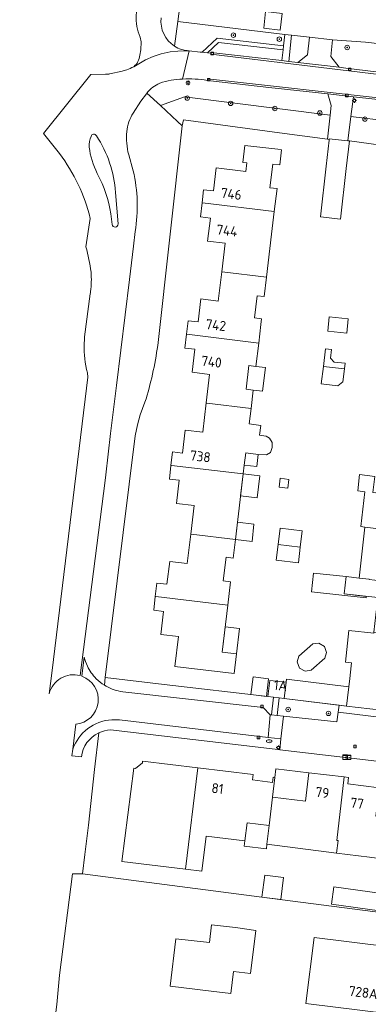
# Model space of a CAD drawing. Header units: metres. Extents: x 168032 to 180145, y 382923 to 399665.
# Tile 44 of 256: x 177482 to 177545, y 386435 to 386612. Entities that reach past the tile are written whole.
import ezdxf
from ezdxf.enums import TextEntityAlignment as Align

# ---------------------------------------------------------------- set-up
doc = ezdxf.new("R2010")
doc.units = ezdxf.units.M
doc.layers.get('0').update_dxf_attribs({"color": 8, "lineweight": 18})
for name, color, linetype, lineweight in [('B-WE-GR-BEPLANTING_CULTUUR_HEESTERS-GV', 8, 'Continuous', 18), ('B-WE-GR-BOOM-S', 8, 'Continuous', 18), ('B-WE-KL-DATA-S', 8, 'Continuous', 18), ('B-WE-KL-ET_LS_OV_LICHTMAST-S', 8, 'Continuous', 18), ('B-WE-KL-WATER-S', 8, 'Continuous', 18), ('B-WE-OG-BEBOUWING-GV', 8, 'Continuous', 18), ('B-WE-OG-BEBOUWING-T18', 8, 'Continuous', 18), ('B-WE-OG-BEBOUWING_BASSIN-GV', 8, 'Continuous', 18), ('B-WE-OG-BEBOUWING_LUIFEL-GV', 8, 'Continuous', 18), ('B-WE-OG-BEBOUWING_SCHUUR-GV', 8, 'Continuous', 18), ('B-WE-OG-TERREIN_CULTUURSCHEIDING-GV', 8, 'Continuous', 18), ('B-WE-OG-TERREIN_ERF-GV', 8, 'Continuous', 18), ('B-WE-RI-GWA_KOLK-S', 8, 'Continuous', 18), ('B-WE-VH-VERHARDING_ASFALT-GV', 8, 'Continuous', 18), ('B-WE-VH-VERHARDING_BETONSTRAATSTEEN-GV', 8, 'Continuous', 18), ('B-WE-VH-VERHARDING_STRAATBAKSTEEN-GV', 8, 'Continuous', 18), ('B-WE-VH-VERHARDING_TEGEL-GV', 8, 'Continuous', 18)]:
    doc.layers.add(name, color=color, linetype=linetype, lineweight=lineweight)
doc.styles.add('NLCS-ISO', font='NLCS-ISO.ttf')
doc.styles.add('NLCS-ISO-M200-T18', font='NLCS-ISO.ttf', dxfattribs={"height": 0.36})

# ---------------------------------------------------------------- blocks, each defined once
blk = doc.blocks.new('SKL-DATA_SIGNAAL_CAIKAST-SO')
at = {"color": 0, "linetype": 'ByBlock', "lineweight": 18}
for points in [[(-2, 2), (2, 2), (2, 1.68), (-2, 1.68)], [(-2, 1.52), (2, 1.52), (2, -2), (-2, -2)]]:
    blk.add_lwpolyline(points, close=True, dxfattribs=at)
at = {"color": 0, "linetype": 'ByBlock', "lineweight": 18, "style": 'NLCS-ISO'}
blk.add_text('cai', height=1.5, dxfattribs=at).set_placement((0, 0), align=Align.MIDDLE_CENTER)
blk = doc.blocks.new('SKL-ET_OV_LICHTMAST-SO')
at = {"color": 0, "linetype": 'ByBlock', "lineweight": 18}
for points in [[(-1.25, 0), (-2, 0)], [(-1.41, 1.41), (-0.88, 0.88)], [(0, 2), (0, 1.25)], [(0.88, 0.88), (1.41, 1.41)], [(2, 0), (1.25, 0)], [(-1.41, -1.41), (-0.88, -0.88)], [(0, -1.25), (0, -2)], [(0.88, -0.88), (1.41, -1.41)]]:
    blk.add_lwpolyline(points, dxfattribs=at)
blk.add_circle((0, 0), 1, dxfattribs=at)
blk = doc.blocks.new('SKL-WATER_BRANDKRAAN_BRANDPUT-SO')
at = {"color": 0, "linetype": 'ByBlock', "lineweight": 18}
blk.add_ellipse((0, 0), major_axis=(2.5, 0), ratio=0.54, dxfattribs=at)
at = {"color": 0, "linetype": 'ByBlock', "lineweight": 18, "style": 'NLCS-ISO'}
blk.add_text('bk', height=1.5, dxfattribs=at).set_placement((0.16, 0), align=Align.MIDDLE_CENTER)
blk = doc.blocks.new('SRI-KOLK-SO')
at = {"color": 0, "linetype": 'ByBlock', "lineweight": 18}
blk.add_lwpolyline([(-1.125, -1.125), (1.125, -1.125), (1.125, 1.125), (-1.125, 1.125)], close=True, dxfattribs=at)
at = {"color": 0, "linetype": 'ByBlock', "lineweight": 18, "style": 'NLCS-ISO'}
blk.add_text('k', height=1.5, dxfattribs=at).set_placement((0, 0), align=Align.MIDDLE_CENTER)
blk = doc.blocks.new('SGR-BOOM_01-SO')
at = {"linetype": 'ByBlock', "lineweight": 18}
h = blk.add_hatch(color=0, dxfattribs=at)
h.dxf.hatch_style = 1
edge = h.paths.add_edge_path()
edge.add_arc((0, 0), 0.25, 0, 360)
at = {"color": 0, "linetype": 'ByBlock', "lineweight": 18}
for radius in [2, 0.25]:
    blk.add_circle((0, 0), radius, dxfattribs=at)

msp = doc.modelspace()

# ---------------------------------------------------------------- linework, layer by layer
at = {"layer": 'B-WE-GR-BEPLANTING_CULTUUR_HEESTERS-GV', "flags": 128}
for points in [[(177537.757, 386594.976), (177511.529, 386598.282), (177507.186, 386596.731), (177510.276, 386593.861), (177511.129, 386593.069), (177511.326, 386594.132), (177528.646, 386591.84), (177537.279, 386590.659)], [(177569.125, 386591.37), (177541.51, 386594.784), (177540.954, 386590.376), (177541.251, 386590.342), (177553.88, 386588.609), (177553.826, 386588.216), (177562.283, 386587.286), (177568.561, 386586.594)], [(177539.419, 386488.622), (177529.491, 386489.85), (177528.566, 386489.952), (177528.219, 386486.769), (177529.344, 386486.653), (177538.95, 386485.63), (177539.22, 386487.35)]]:
    msp.add_lwpolyline(points, close=True, dxfattribs=at)
for points in [[(177497.271, 386493.613), (177497.1, 386492.23)], [(177500, 386491.105), (177500.42, 386491.04), (177525.682, 386488.179), (177526.962, 386486.899), (177527.208, 386486.874), (177527.564, 386490.062), (177526.571, 386490.171), (177507.898, 386492.371), (177497.271, 386493.613)], [(177547.008, 386487.716), (177540.701, 386488.463), (177539.419, 386488.622), (177539.22, 386487.35), (177550.52, 386486), (177550.58, 386486.31)]]:
    msp.add_lwpolyline(points, dxfattribs=at)
at = {"layer": 'B-WE-GR-BEPLANTING_CULTUUR_HEESTERS-GV'}
msp.add_lwpolyline([(177497.1, 386492.23, 0.0970118), (177500, 386491.105)], format="xyb", dxfattribs=at)
at = {"layer": 'B-WE-OG-BEBOUWING-GV', "flags": 128}
for points in [[(177540.683, 386585.374), (177541.251, 386590.342), (177540.954, 386590.376), (177537.618, 386590.758), (177537.597, 386590.616), (177537.585, 386590.507), (177537.049, 386585.79), (177536.004, 386576.665), (177539.643, 386576.274)], [(177528.717, 386586.031), (177529.036, 386588.764), (177528.365, 386588.842), (177522.391, 386589.533), (177522.03, 386586.478), (177522.774, 386586.383), (177522.607, 386584.861), (177517.242, 386585.507), (177516.765, 386581.338), (177514.984, 386581.535), (177514.7, 386579.175), (177514.762, 386579.168), (177527.715, 386577.602), (177528.208, 386581.765), (177526.917, 386581.918), (177527.426, 386586.182)], [(177527.236, 386573.55), (177527.715, 386577.602), (177514.762, 386579.168), (177514.7, 386579.175), (177514.395, 386576.642), (177516.19, 386576.446), (177515.694, 386572.279), (177518.857, 386571.912), (177518.251, 386566.752), (177518.33, 386566.742), (177526.316, 386565.775)], [(177525.903, 386562.284), (177526.316, 386565.775), (177518.33, 386566.742), (177518.251, 386566.752), (177517.629, 386561.464), (177514.46, 386561.854), (177513.972, 386557.708), (177512.192, 386557.928), (177511.895, 386555.521), (177511.976, 386555.511), (177524.912, 386553.905), (177525.306, 386557.235), (177525.43, 386558.286), (177524.139, 386558.438), (177524.612, 386562.437)], [(177524.413, 386549.69), (177524.912, 386553.905), (177511.976, 386555.511), (177511.895, 386555.521), (177511.585, 386553.003), (177513.379, 386552.779), (177512.9, 386548.638), (177516.048, 386548.271), (177515.447, 386543.111), (177515.574, 386543.096), (177523.52, 386542.135), (177523.908, 386545.421), (177522.617, 386545.574), (177523.122, 386549.843)], [(177526.838, 386536.759), (177526.224, 386537.149), (177525.061, 386537.316), (177525.285, 386539.063), (177523.188, 386539.331), (177523.52, 386542.135), (177515.574, 386543.096), (177515.447, 386543.111), (177514.834, 386537.846), (177511.685, 386538.216), (177511.176, 386534.062), (177509.381, 386534.304), (177509.098, 386531.864), (177509.188, 386531.853), (177522.122, 386530.315), (177522.308, 386531.891), (177522.568, 386534.094), (177524.795, 386533.831), (177526.319, 386533.762), (177527.04, 386534.182), (177527.339, 386535.083), (177527.351, 386535.989)], [(177522.122, 386530.315), (177509.188, 386531.853), (177509.098, 386531.864), (177508.808, 386529.372), (177510.592, 386529.164), (177510.101, 386525.013), (177513.273, 386524.649), (177512.652, 386519.451), (177512.74, 386519.44), (177520.722, 386518.487)], [(177520.722, 386518.487), (177512.74, 386519.44), (177512.652, 386519.451), (177512.023, 386514.193), (177508.871, 386514.554), (177508.369, 386510.419), (177506.565, 386510.623), (177506.278, 386508.208), (177506.378, 386508.196), (177519.324, 386506.666), (177519.82, 386510.864), (177518.53, 386511.017), (177519.035, 386515.286), (177520.325, 386515.133)], [(177557.092, 386519.177), (177547.011, 386520.371), (177543.999, 386520.728), (177542.971, 386511.545), (177544.795, 386511.344), (177544.787, 386511.272), (177550.895, 386510.546), (177551.241, 386513.43), (177556.341, 386512.79)], [(177550.895, 386510.546), (177544.787, 386511.272), (177544.795, 386511.344), (177542.971, 386511.545), (177540.64, 386511.801), (177540.297, 386508.686), (177546.348, 386508.019), (177545.664, 386501.802), (177554.88, 386500.71), (177555.671, 386507.11), (177550.558, 386507.729)], [(177519.324, 386506.666), (177506.378, 386508.196), (177506.278, 386508.208), (177505.987, 386505.758), (177507.781, 386505.526), (177507.283, 386501.342), (177510.448, 386500.995), (177509.794, 386495.593), (177520.498, 386494.325), (177520.922, 386497.9), (177518.323, 386498.208)], [(177554.88, 386500.71), (177545.664, 386501.802), (177545.641, 386501.596), (177541.144, 386502.092), (177540.512, 386496.354), (177541.621, 386496.232), (177541.559, 386495.708), (177541.289, 386493.429), (177540.701, 386488.463), (177547.008, 386487.716), (177547.882, 386495.092), (177552.955, 386494.491), (177553.628, 386500.147), (177554.811, 386500.153)], [(177526.571, 386490.171), (177527.564, 386490.062), (177528.566, 386489.952), (177529.491, 386489.85), (177529.821, 386492.77), (177526.896, 386493.092)], [(177526.779, 386466.937), (177527.38, 386472.022), (177527.814, 386475.613), (177527.507, 386475.651), (177527.389, 386474.698), (177523.767, 386475.144), (177523.884, 386476.097), (177513.939, 386477.32), (177511.691, 386459.058), (177514.666, 386458.706), (177515.41, 386464.982), (177522.421, 386464.151), (177522.807, 386467.408)], [(177540.315, 386475.678), (177533.938, 386476.431), (177533.334, 386471.318), (177527.38, 386472.022), (177526.779, 386466.937), (177526.378, 386463.556), (177538.912, 386461.97), (177539.202, 386464.218), (177538.962, 386464.246)], [(177548.845, 386468.295), (177545.978, 386468.634), (177546.582, 386473.745), (177540.927, 386474.414), (177541.066, 386475.589), (177540.315, 386475.678), (177538.962, 386464.246), (177539.202, 386464.218), (177538.912, 386461.97), (177544.877, 386461.215), (177547.964, 386460.824), (177548.11, 386462.06)], [(177524.4, 386448), (177520.709, 386448.529), (177516.408, 386449.038), (177516.027, 386445.814), (177509.993, 386446.527), (177508.98, 386437.957), (177516.33, 386437.087), (177519.905, 386436.664), (177520.374, 386440.617), (177523.413, 386440.234)], [(177554.74, 386444.27), (177534.91, 386446.76), (177533.41, 386434.84), (177553.31, 386432.35)]]:
    msp.add_lwpolyline(points, close=True, dxfattribs=at)
at = {"layer": 'B-WE-OG-BEBOUWING_BASSIN-GV', "flags": 128}
msp.add_lwpolyline([(177532.114, 386497.456), (177531.837, 386496.41), (177532.266, 386495.321), (177533.294, 386494.762), (177534.366, 386494.908), (177536.838, 386497.093), (177537.135, 386498.133), (177536.726, 386499.231), (177535.708, 386499.809), (177534.634, 386499.683)], close=True, dxfattribs=at)
at = {"layer": 'B-WE-OG-BEBOUWING_LUIFEL-GV', "flags": 128}
for points in [[(177541.007, 386558.302), (177537.624, 386558.635), (177537.369, 386556.047), (177540.753, 386555.714)], [(177523.908, 386545.421), (177525.584, 386545.223), (177526.101, 386549.49), (177524.413, 386549.69), (177523.122, 386549.843), (177522.617, 386545.574)], [(177540.334, 386549.263), (177536.56, 386549.71), (177536.181, 386546.533), (177539.145, 386546.181), (177540.051, 386546.892)], [(177524.795, 386533.831), (177522.568, 386534.094), (177522.308, 386531.891), (177524.559, 386531.648)], [(177521.652, 386526.343), (177524.631, 386525.99), (177525.101, 386529.962), (177522.122, 386530.315)], [(177543.999, 386520.728), (177547.011, 386520.371), (177547.708, 386526.701), (177545.475, 386526.947), (177545.798, 386529.882), (177543.039, 386530.21), (177542.736, 386527.249), (177544.047, 386527.104), (177543.301, 386520.811)], [(177520.722, 386518.487), (177523.719, 386518.129), (177524.005, 386521.248), (177521.09, 386521.593)], [(177540.64, 386511.801), (177534.775, 386512.447), (177534.4, 386509.034), (177544.252, 386507.948), (177544.284, 386508.246), (177540.297, 386508.686)], [(177521.463, 386502.468), (177518.864, 386502.776), (177518.488, 386499.598), (177518.323, 386498.208), (177520.922, 386497.9)], [(177541.113, 386491.939), (177529.884, 386493.328), (177529.491, 386489.85), (177540.701, 386488.463)], [(177527.814, 386475.613), (177527.38, 386472.022), (177533.334, 386471.318), (177533.938, 386476.431), (177527.998, 386477.132)], [(177522.307, 386463.188), (177526.279, 386462.717), (177526.378, 386463.556), (177526.779, 386466.937), (177522.807, 386467.408), (177522.421, 386464.151)], [(177537.99, 386452.759), (177546.657, 386451.553), (177547.096, 386454.681), (177538.427, 386455.897)]]:
    msp.add_lwpolyline(points, close=True, dxfattribs=at)
at = {"layer": 'B-WE-OG-BEBOUWING_SCHUUR-GV', "flags": 128}
for points in [[(177529.119, 386613.332), (177526.137, 386613.658), (177525.811, 386610.676), (177528.793, 386610.35)], [(177538.031, 386552.757), (177536.939, 386552.887), (177536.56, 386549.71), (177540.334, 386549.263), (177540.452, 386550.256), (177538.466, 386550.493), (177537.847, 386551.21)], [(177530.357, 386529.335), (177528.769, 386529.524), (177528.58, 386527.935), (177530.168, 386527.746)], [(177532.73, 386520.075), (177528.758, 386520.549), (177528.402, 386517.57), (177532.374, 386517.096)], [(177532.374, 386517.096), (177528.402, 386517.57), (177528.071, 386514.79), (177532.042, 386514.316)], [(177526.656, 386493.383), (177523.875, 386493.711), (177523.501, 386490.533), (177526.282, 386490.205)], [(177529.377, 386457.564), (177526.006, 386457.999), (177525.493, 386454.032), (177528.865, 386453.597)]]:
    msp.add_lwpolyline(points, close=True, dxfattribs=at)
at = {"layer": 'B-WE-OG-TERREIN_CULTUURSCHEIDING-GV', "flags": 128}
for points in [[(177509.735, 386607.43), (177510.316, 386611.878), (177513.555, 386636.678)], [(177529.39, 386607.502), (177529.637, 386609.561), (177510.316, 386611.878), (177509.735, 386607.43)], [(177512.346, 386606.598), (177514.337, 386606.373), (177514.726, 386606.334), (177517.439, 386608.879), (177529.39, 386607.502)], [(177527.85, 386599.883), (177527.254, 386599.949), (177515.651, 386601.25)], [(177504.769, 386598.975), (177507.186, 386596.731), (177511.529, 386598.282), (177537.757, 386594.976), (177537.955, 386596.76), (177537.331, 386598.82), (177527.85, 386599.883)]]:
    msp.add_lwpolyline(points, dxfattribs=at)
at = {"layer": 'B-WE-OG-TERREIN_CULTUURSCHEIDING-GV'}
for points in [[(177507.314, 386612.539, 0.2797394), (177509.735, 386607.43)], [(177509.735, 386607.43, 0.1248363), (177512.346, 386606.598)], [(177511.202, 386601.51, 0.0857207), (177507.092, 386600.76)], [(177515.651, 386601.25, 0.0552753), (177511.202, 386601.51)], [(177507.092, 386600.76, 0.1289723), (177504.769, 386598.975)]]:
    msp.add_lwpolyline(points, format="xyb", dxfattribs=at)
at = {"layer": 'B-WE-OG-TERREIN_CULTUURSCHEIDING-GV', "flags": 128}
for points in [[(177534.046, 386609.032), (177530.8, 386609.421), (177530.342, 386604.682), (177531.94, 386604.481), (177533.701, 386605.896)], [(177565.354, 386605.775), (177544.139, 386608.13), (177538.209, 386608.554), (177537.889, 386605.572), (177539.405, 386603.624), (177540.613, 386603.47), (177561.939, 386600.896), (177565.152, 386603.6)], [(177541.954, 386598.301), (177541.51, 386594.784), (177569.125, 386591.37), (177569.563, 386595.082), (177549.101, 386597.5)]]:
    msp.add_lwpolyline(points, close=True, dxfattribs=at)
at = {"layer": 'B-WE-OG-TERREIN_ERF-GV', "flags": 128}
for points in [[(177513.555, 386636.678), (177510.316, 386611.878), (177529.637, 386609.561), (177530.8, 386609.421), (177534.046, 386609.032), (177538.209, 386608.554), (177544.139, 386608.13), (177565.354, 386605.775), (177571.972, 386605.324), (177572.54, 386610.562), (177590.673, 386608.596), (177595.545, 386608.067), (177615.013, 386605.957), (177618.065, 386634.384)], [(177553.88, 386588.609), (177541.251, 386590.342), (177540.683, 386585.374), (177539.643, 386576.274), (177536.004, 386576.665), (177537.049, 386585.79), (177537.585, 386590.507), (177537.597, 386590.616), (177537.279, 386590.659), (177528.646, 386591.84), (177511.326, 386594.132), (177511.129, 386593.069), (177506.703, 386553.481)], [(177504.413, 386543.234), (177503.572, 386540.995), (177503.069, 386539.155), (177502.641, 386537.169), (177497.271, 386493.613), (177507.898, 386492.371), (177526.571, 386490.171), (177526.896, 386493.092), (177529.821, 386492.77), (177529.491, 386489.85), (177539.419, 386488.622), (177540.701, 386488.463), (177541.289, 386493.429), (177541.559, 386495.708), (177541.621, 386496.232), (177540.512, 386496.354), (177541.144, 386502.092), (177545.641, 386501.596)], [(177546.348, 386508.019), (177540.297, 386508.686), (177540.64, 386511.801), (177542.971, 386511.545), (177543.999, 386520.728), (177547.011, 386520.371)], [(177496.089, 386483.637), (177495.333, 386477.031), (177494.253, 386466.964), (177493.555, 386461.715), (177493.136, 386458.214), (177525.493, 386454.032), (177591.98, 386445.44), (177619.198, 386441.951), (177625.068, 386441.198), (177625.356, 386443.597), (177626.317, 386451.592), (177626.83, 386451.53), (177628.191, 386463.073)], [(177622.795, 386469.585), (177537.956, 386479.503), (177528.687, 386480.586), (177527.854, 386480.684), (177498.2, 386484.15)], [(177544.877, 386461.215), (177538.912, 386461.97), (177526.378, 386463.556), (177526.779, 386466.937), (177522.807, 386467.408), (177522.421, 386464.151), (177515.41, 386464.982), (177514.666, 386458.706), (177511.691, 386459.058), (177500.267, 386460.412), (177502.381, 386477.25), (177502.698, 386477.218), (177503.957, 386478.211), (177503.994, 386478.544), (177513.939, 386477.32), (177523.884, 386476.097), (177523.767, 386475.144), (177527.389, 386474.698), (177527.507, 386475.651), (177527.814, 386475.613), (177527.38, 386472.022), (177533.334, 386471.318), (177533.938, 386476.431), (177540.315, 386475.678), (177541.066, 386475.589), (177540.927, 386474.414), (177546.582, 386473.745)]]:
    msp.add_lwpolyline(points, dxfattribs=at)
for points in [[(177524.413, 386549.69), (177523.122, 386549.843), (177522.617, 386545.574), (177523.908, 386545.421), (177523.52, 386542.135), (177523.188, 386539.331), (177525.285, 386539.063), (177525.061, 386537.316), (177526.224, 386537.149), (177526.838, 386536.759), (177527.351, 386535.989), (177527.339, 386535.083), (177527.04, 386534.182), (177526.319, 386533.762), (177524.795, 386533.831), (177522.568, 386534.094), (177522.308, 386531.891), (177522.122, 386530.315), (177520.722, 386518.487), (177520.325, 386515.133), (177519.035, 386515.286), (177518.53, 386511.017), (177519.82, 386510.864), (177519.324, 386506.666), (177518.323, 386498.208), (177520.922, 386497.9), (177520.498, 386494.325), (177509.794, 386495.593), (177510.448, 386500.995), (177507.283, 386501.342), (177507.781, 386505.526), (177505.987, 386505.758), (177506.278, 386508.208), (177506.565, 386510.623), (177508.369, 386510.419), (177508.871, 386514.554), (177512.023, 386514.193), (177512.652, 386519.451), (177513.273, 386524.649), (177510.101, 386525.013), (177510.592, 386529.164), (177508.808, 386529.372), (177509.098, 386531.864), (177509.381, 386534.304), (177511.176, 386534.062), (177511.685, 386538.216), (177514.834, 386537.846), (177515.447, 386543.111), (177516.048, 386548.271), (177512.9, 386548.638), (177513.379, 386552.779), (177511.585, 386553.003), (177511.895, 386555.521), (177512.192, 386557.928), (177513.972, 386557.708), (177514.46, 386561.854), (177517.629, 386561.464), (177518.251, 386566.752), (177518.857, 386571.912), (177515.694, 386572.279), (177516.19, 386576.446), (177514.395, 386576.642), (177514.7, 386579.175), (177514.984, 386581.535), (177516.765, 386581.338), (177517.242, 386585.507), (177522.607, 386584.861), (177522.774, 386586.383), (177522.03, 386586.478), (177522.391, 386589.533), (177528.365, 386588.842), (177529.036, 386588.764), (177528.717, 386586.031), (177527.426, 386586.182), (177526.917, 386581.918), (177528.208, 386581.765), (177527.715, 386577.602), (177527.236, 386573.55), (177526.316, 386565.775), (177525.903, 386562.284), (177524.612, 386562.437), (177524.139, 386558.438), (177525.43, 386558.286), (177525.306, 386557.235), (177524.912, 386553.905)], [(177532.114, 386497.456), (177534.634, 386499.683), (177535.708, 386499.809), (177536.726, 386499.231), (177537.135, 386498.133), (177536.838, 386497.093), (177534.366, 386494.908), (177533.294, 386494.762), (177532.266, 386495.321), (177531.837, 386496.41)], [(177591.98, 386445.44), (177525.493, 386454.032), (177493.136, 386458.214), (177491.371, 386458.239), (177489.03, 386439.977), (177488.552, 386434.657), (177482.835, 386391.082), (177481.851, 386383.746), (177482.597, 386383.676), (177482.7, 386384.21), (177583.22, 386371.42), (177588.49, 386416)], [(177523.413, 386440.234), (177520.374, 386440.617), (177519.905, 386436.664), (177516.33, 386437.087), (177508.98, 386437.957), (177509.993, 386446.527), (177516.027, 386445.814), (177516.408, 386449.038), (177520.709, 386448.529), (177524.4, 386448)], [(177533.41, 386434.84), (177534.91, 386446.76), (177554.74, 386444.27), (177553.31, 386432.35)]]:
    msp.add_lwpolyline(points, close=True, dxfattribs=at)
at = {"layer": 'B-WE-OG-TERREIN_ERF-GV'}
for points in [[(177506.703, 386553.481, -0.0429533), (177504.413, 386543.234)], [(177498.2, 386484.15, 0.0990281), (177496.089, 386483.637)]]:
    msp.add_lwpolyline(points, format="xyb", dxfattribs=at)
at = {"layer": 'B-WE-VH-VERHARDING_ASFALT-GV', "flags": 128}
for points in [[(177511.202, 386601.51), (177512.346, 386606.598), (177510.352, 386606.518), (177508.96, 386606.393), (177507.331, 386606.048), (177505.883, 386605.558), (177504.496, 386604.983), (177502.389, 386603.722)], [(177516.288, 386606.166), (177515.671, 386606.22), (177514.726, 386606.334), (177514.337, 386606.373), (177512.346, 386606.598), (177511.202, 386601.51)], [(177700.726, 386582.955), (177631.591, 386592.063), (177516.266, 386605.967), (177516.288, 386606.166)], [(177500.301, 386602.929), (177498.11, 386602.459)], [(177497.913, 386602.417), (177497.325, 386602.365), (177494.657, 386602.304), (177486.12, 386591.67), (177489.013, 386588.067)], [(177515.651, 386601.25), (177515.684, 386601.548), (177549.134, 386597.798), (177595.1, 386592.267), (177648.482, 386585.212), (177700.463, 386578.235)], [(177502.31, 386595.381), (177503.671, 386597.522), (177504.691, 386598.871), (177504.769, 386598.975)], [(177502.311, 386584.96), (177501.48, 386587.861)], [(177496.69, 386582.67), (177495.829, 386584.492)], [(177499.11, 386581.08), (177499.569, 386575.38)], [(177494.57, 386576.39), (177493.775, 386571.273)], [(177501.609, 386565.38), (177502.333, 386571.378), (177502.651, 386574.013)], [(177492.716, 386493.947), (177497.23, 386529.15), (177497.35, 386530.15), (177498.224, 386537.58), (177499.3, 386546.26), (177501.609, 386565.38)], [(177494.566, 386562.771), (177493.551, 386555.005)], [(177494.038, 386548.542), (177494.115, 386547.762), (177493.62, 386543.78), (177487.633, 386494.393), (177487.173, 386490.69)]]:
    msp.add_lwpolyline(points, dxfattribs=at)
at = {"layer": 'B-WE-VH-VERHARDING_ASFALT-GV'}
for points in [[(177501.119, 386603.187, -0.0169692), (177500.301, 386602.929)], [(177502.389, 386603.722, -0.0292503), (177501.119, 386603.187)], [(177498.11, 386602.459, -0.090505), (177497.913, 386602.417)], [(177507.092, 386600.76, -0.0857207), (177511.202, 386601.51)], [(177511.202, 386601.51, -0.0552753), (177515.651, 386601.25)], [(177504.769, 386598.975, -0.1289723), (177507.092, 386600.76)], [(177501.131, 386592.031, -0.1208454), (177502.31, 386595.381)], [(177501.48, 386587.861, -0.0875589), (177501.131, 386592.031)], [(177494.37, 386589.241, -0.1123502), (177494.699, 386591.171)], [(177494.699, 386591.171, -0.689595), (177495.662, 386591.267)], [(177495.662, 386591.267, -0.1307), (177499.11, 386581.08)], [(177495.829, 386584.492, -0.093336), (177494.37, 386589.241)], [(177489.013, 386588.067, -0.1024878), (177494.57, 386576.39)], [(177502.651, 386574.013, 0.0979255), (177502.311, 386584.96)], [(177498.49, 386575.312, 0.0839531), (177496.69, 386582.67)], [(177499.569, 386575.38, -0.974902), (177498.49, 386575.312)], [(177493.775, 386571.273, -0.0340149), (177494.707, 386566.685)], [(177494.707, 386566.685, -0.0484081), (177494.625, 386563.214)], [(177494.625, 386563.214, -0.0069494), (177494.566, 386562.771)], [(177493.551, 386555.005, 0.0168605), (177493.476, 386553.645)], [(177493.476, 386553.645, 0.0658435), (177494.038, 386548.542)], [(177487.173, 386490.69, -0.4217553), (177492.716, 386493.947)]]:
    msp.add_lwpolyline(points, format="xyb", dxfattribs=at)
at = {"layer": 'B-WE-VH-VERHARDING_BETONSTRAATSTEEN-GV'}
for points in [[(177502.916, 386613.998, 0.1025392), (177503.183, 386610.021)], [(177509.735, 386607.43, -0.2797394), (177507.314, 386612.539)], [(177512.346, 386606.598, -0.1248363), (177509.735, 386607.43)], [(177503.487, 386605.79, -0.1892348), (177502.389, 386603.722)], [(177494.048, 386495.682, -0.0532493), (177493.491, 386497.287)], [(177495.645, 386493.396, -0.0872526), (177494.048, 386495.682)], [(177493.04, 386493.845, -0.8026732), (177491.947, 386485.194)], [(177497.1, 386492.23, -0.058297), (177495.645, 386493.396)], [(177500, 386491.105, -0.0970118), (177497.1, 386492.23)], [(177491.41, 386480.67, -0.3024418), (177498.417, 386485.998)], [(177498.417, 386485.998, 0.3024418), (177491.41, 386480.67)], [(177498.417, 386485.998, -0.0436308), (177499.837, 386485.96)], [(177499.837, 386485.96, 0.0436308), (177498.417, 386485.998)], [(177492.971, 386479.287, -0.2611207), (177496.089, 386483.637)], [(177496.089, 386483.637, -0.0990281), (177498.2, 386484.15)]]:
    msp.add_lwpolyline(points, format="xyb", dxfattribs=at)
at = {"layer": 'B-WE-VH-VERHARDING_BETONSTRAATSTEEN-GV', "flags": 128}
for points in [[(177503.183, 386610.021), (177503.528, 386609.052), (177503.726, 386608.189), (177503.661, 386606.757), (177503.487, 386605.79)], [(177502.389, 386603.722), (177504.496, 386604.983), (177505.883, 386605.558), (177507.331, 386606.048), (177508.96, 386606.393), (177510.352, 386606.518), (177512.346, 386606.598)], [(177561.939, 386600.896), (177540.613, 386603.47), (177539.405, 386603.624), (177531.94, 386604.481), (177530.342, 386604.682), (177529.087, 386604.824), (177516.3, 386606.272), (177516.288, 386606.166), (177516.266, 386605.967), (177631.591, 386592.063), (177700.726, 386582.955)], [(177700.463, 386578.235), (177648.482, 386585.212), (177595.1, 386592.267), (177549.134, 386597.798), (177515.684, 386601.548), (177515.651, 386601.25)], [(177515.651, 386601.25), (177527.254, 386599.949), (177527.85, 386599.883), (177537.331, 386598.82), (177541.954, 386598.301), (177549.101, 386597.5), (177569.563, 386595.082), (177571.704, 386594.829), (177595.061, 386591.97), (177648.443, 386584.915), (177650.595, 386584.626), (177700.41, 386577.94)], [(177493.491, 386497.287), (177493.04, 386493.845)], [(177499.837, 386485.96), (177526.592, 386482.821), (177526.962, 386486.899), (177525.682, 386488.179), (177500.42, 386491.04), (177500, 386491.105)], [(177564.666, 386484.435), (177550.52, 386486), (177539.22, 386487.35), (177538.95, 386485.63), (177529.344, 386486.653), (177528.915, 386482.535), (177528.687, 386480.586), (177537.956, 386479.503), (177622.795, 386469.585)], [(177528.915, 386482.535), (177526.592, 386482.821), (177499.837, 386485.96)], [(177491.947, 386485.194), (177491.41, 386480.67)], [(177498.2, 386484.15), (177527.854, 386480.684), (177528.687, 386480.586), (177528.915, 386482.535)], [(177491.41, 386480.67), (177491.264, 386479.48), (177492.971, 386479.287)]]:
    msp.add_lwpolyline(points, dxfattribs=at)
for points in [[(177529.31, 386606.798), (177517.663, 386608.124), (177515.671, 386606.22), (177516.288, 386606.166), (177516.3, 386606.272), (177529.087, 386604.824)], [(177538.209, 386608.554), (177534.046, 386609.032), (177533.701, 386605.896), (177531.94, 386604.481), (177539.405, 386603.624), (177537.889, 386605.572)], [(177541.51, 386594.784), (177541.954, 386598.301), (177537.331, 386598.82), (177537.955, 386596.76), (177537.757, 386594.976), (177537.279, 386590.659), (177537.597, 386590.616), (177537.618, 386590.758), (177540.954, 386590.376)], [(177528.566, 386489.952), (177527.564, 386490.062), (177527.208, 386486.874), (177528.219, 386486.769)], [(177529.344, 386486.653), (177528.219, 386486.769), (177527.208, 386486.874), (177526.962, 386486.899), (177526.592, 386482.821), (177528.915, 386482.535)]]:
    msp.add_lwpolyline(points, close=True, dxfattribs=at)
at = {"layer": 'B-WE-VH-VERHARDING_STRAATBAKSTEEN-GV', "flags": 128}
msp.add_lwpolyline([(177530.8, 386609.421), (177529.637, 386609.561), (177529.39, 386607.502), (177529.31, 386606.798), (177529.087, 386604.824), (177530.342, 386604.682)], close=True, dxfattribs=at)
at = {"layer": 'B-WE-VH-VERHARDING_TEGEL-GV', "flags": 128}
msp.add_lwpolyline([(177529.39, 386607.502), (177517.439, 386608.879), (177514.726, 386606.334), (177515.671, 386606.22), (177517.663, 386608.124), (177529.31, 386606.798)], close=True, dxfattribs=at)

# ---------------------------------------------------------------- block references
at = {"layer": 'B-WE-GR-BOOM-S', "xscale": 0.2, "yscale": 0.2, "zscale": 0.2}
for p in [(177520.344, 386609.414), (177528.622, 386608.695), (177540.834, 386607.199), (177512.035, 386598.07), (177519.853, 386597.114), (177527.823, 386596.198), (177535.916, 386595.386), (177544.036, 386594.286), (177530.209, 386487.844), (177537.477, 386487.144)]:
    msp.add_blockref('SGR-BOOM_01-SO', p, dxfattribs=at)
at = {"layer": 'B-WE-KL-DATA-S', "xscale": 0.2, "yscale": 0.2, "zscale": 0.2}
for p in [(177540.469, 386479.249), (177541.085, 386479.221)]:
    msp.add_blockref('SKL-DATA_SIGNAAL_CAIKAST-SO', p, dxfattribs=at)
at = {"layer": 'B-WE-KL-ET_LS_OV_LICHTMAST-S', "xscale": 0.2, "yscale": 0.2, "zscale": 0.2}
for p in [(177512.166, 386600.822), (177542.135, 386597.615), (177528.439, 386480.978)]:
    msp.add_blockref('SKL-ET_OV_LICHTMAST-SO', p, dxfattribs=at)
at = {"layer": 'B-WE-KL-WATER-S', "xscale": 0.2, "yscale": 0.2, "zscale": 0.2}
msp.add_blockref('SKL-WATER_BRANDKRAAN_BRANDPUT-SO', (177526.793, 386482.131), dxfattribs=at)
at = {"layer": 'B-WE-RI-GWA_KOLK-S', "xscale": 0.2, "yscale": 0.2, "zscale": 0.2}
for p in [(177516.522, 386606.099), (177541.291, 386603.258), (177515.882, 386601.397), (177540.789, 386598.554), (177525.492, 386488.39), (177524.859, 386482.809), (177542.245, 386481.181)]:
    msp.add_blockref('SRI-KOLK-SO', p, dxfattribs=at)

# ---------------------------------------------------------------- texts
at = {"layer": 'B-WE-OG-BEBOUWING-T18', "style": 'NLCS-ISO-M200-T18'}
for s, rotation, p in [('746', 353.4, (177519.964, 386580.809)), ('744', 353.4, (177519.19, 386574.188)), ('742', 353.4, (177517.177, 386557.149)), ('740', 353.4, (177516.397, 386550.541)), ('738', 353.2, (177514.39, 386533.482)), ('1A', 353.8, (177528.828, 386492.186)), ('81', 353, (177517.487, 386473.609)), ('79', 353.3, (177536.372, 386472.87)), ('77', 353.3, (177542.624, 386470.939)), ('728A', 352.9, (177543.733, 386436.824))]:
    msp.add_text(s, height=1.8, rotation=rotation, dxfattribs=at).set_placement(p, align=Align.MIDDLE)

doc.saveas('drawing.dxf')
